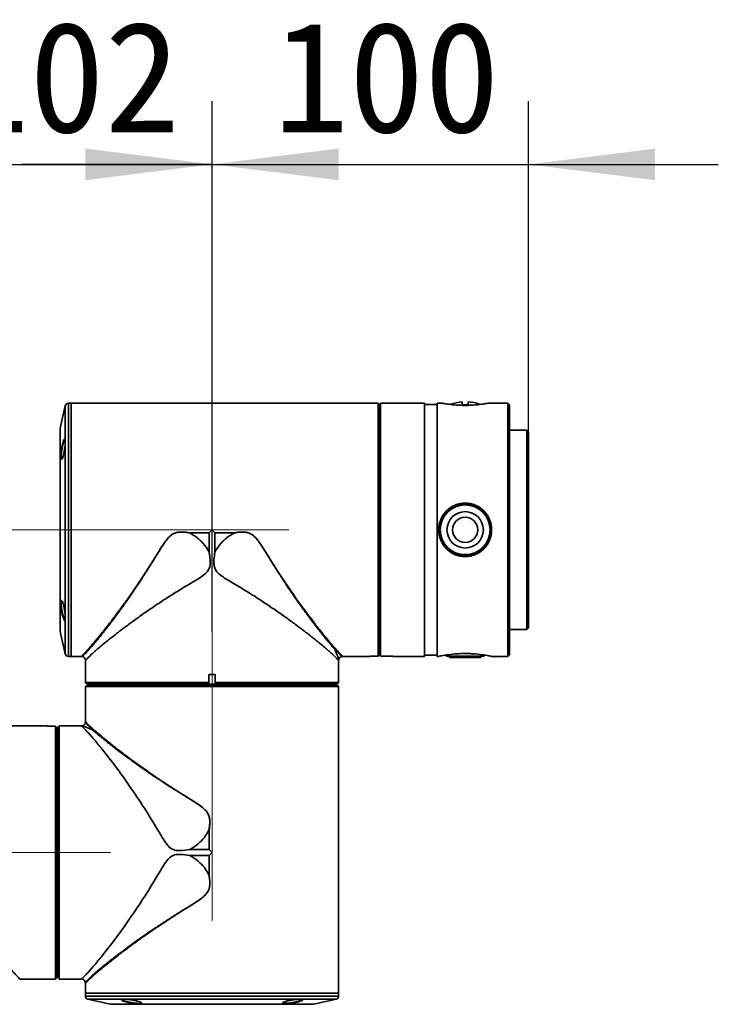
# Model space of a CAD drawing. Header units: millimetres. Extents: x -55 to 731, y 0 to 297.
# Tile 12 of 14: x 210 to 232, y 226 to 257. Entities that reach past the tile are written whole.
import ezdxf

# ---------------------------------------------------------------- set-up
doc = ezdxf.new("R2010")
doc.units = ezdxf.units.MM
doc.linetypes.add('CENTERX2', pattern=[20.32, 12.7, -2.54, 2.54, -2.54])
doc.layers.add('中心线层', color=6, linetype='CENTERX2', lineweight=25)
doc.layers.add('标注层', color=150, linetype='Continuous')
doc.styles.add('SLDTEXTSTYLE1', font='仿宋_GB2312')
doc.dimstyles.new('SLDDIMSTYLE0', dxfattribs={"dimtxt": 3.5, "dimasz": 4, "dimexe": 0, "dimexo": 0.0625, "dimgap": 0.875, "dimtad": 2, "dimlfac": 10, "dimrnd": 1e-09, "dimzin": 12, "dimdsep": 46, "dimtxsty": 'SLDTEXTSTYLE1', "dimsah": 1, "dimcen": 0.09, "dimadec": 0, "dimazin": 3, "dimtfac": 1, "dimtdec": 3, "dimtmove": 0, "dimatfit": 0, "dimfxl": 0, "dimfrac": 2, "dimtolj": 1, "dimtzin": 12, "dimarcsym": 0})

# ---------------------------------------------------------------- blocks, each defined once
blk = doc.blocks.new('_D_6')
at = {"layer": '标注层'}
for p, q in [((205.388, 227.755), (205.388, 254.407)), ((215.588, 237.645), (215.588, 254.407)), ((205.388, 252.407), (199.388, 252.407)), ((205.388, 252.407), (215.588, 252.407)), ((215.588, 252.407), (221.588, 252.407))]:
    blk.add_line(p, q, dxfattribs=at)
for points in [[(205.388, 252.407), (201.388, 252.907), (201.388, 251.907)], [(215.588, 252.407), (219.588, 251.907), (219.588, 252.907)]]:
    blk.add_solid(points, dxfattribs=at)
at = {"layer": '标注层', "insert": (207.433, 256.919), "char_height": 3.5, "attachment_point": 1, "style": 'SLDTEXTSTYLE1'}
blk.add_mtext('102', dxfattribs=at)
blk = doc.blocks.new('_D_7')
at = {"layer": '标注层'}
for p, q in [((215.588, 237.645), (215.588, 254.407)), ((225.588, 243.955), (225.588, 254.407)), ((215.588, 252.407), (209.588, 252.407)), ((215.588, 252.407), (225.588, 252.407)), ((225.588, 252.407), (231.588, 252.407))]:
    blk.add_line(p, q, dxfattribs=at)
for points in [[(215.588, 252.407), (211.588, 252.907), (211.588, 251.907)], [(225.588, 252.407), (229.588, 251.907), (229.588, 252.907)]]:
    blk.add_solid(points, dxfattribs=at)
at = {"layer": '标注层', "insert": (217.533, 256.919), "char_height": 3.5, "attachment_point": 1, "style": 'SLDTEXTSTYLE1'}
blk.add_mtext('100', dxfattribs=at)

msp = doc.modelspace()

# ---------------------------------------------------------------- linework, layer by layer
at = {"color": 7, "linetype": 'Continuous', "lineweight": 35}
for p, q in [((210.9504, 244.7768), (210.7916, 244.0713)), ((211.1379, 244.8548), (211.0479, 244.8548)), ((220.5779, 244.8548), (211.1379, 244.8548)), ((211.1379, 244.8548), (211.1379, 236.8548)), ((211.1379, 244.8548), (211.1379, 240.8548)), ((220.5779, 244.8536), (220.5779, 244.8548)), ((220.8377, 244.8536), (220.5779, 244.8536)), ((220.8377, 236.8561), (220.8377, 244.8536)), ((220.8877, 244.8037), (220.8564, 244.8348)), ((220.8877, 244.8037), (220.8877, 236.906)), ((220.8879, 244.8037), (220.8877, 244.8037)), ((220.8879, 236.906), (220.8879, 244.8037)), ((222.3079, 244.8548), (220.9079, 244.8548)), ((220.9079, 244.8548), (220.9079, 236.8561)), ((222.3079, 244.8548), (222.3079, 236.8548)), ((222.7079, 244.8198), (222.3079, 244.8198)), ((222.8692, 244.8548), (222.7079, 244.8548)), ((222.7079, 244.8548), (222.7079, 242.3856)), ((223.4879, 244.9011), (223.4879, 244.8048)), ((223.4879, 244.8048), (223.6879, 244.8048)), ((223.6879, 244.8048), (223.6879, 244.9011)), ((224.9379, 244.8548), (224.3067, 244.8548)), ((224.9879, 244.8048), (224.9379, 244.8548)), ((224.9379, 242.3856), (224.9379, 244.8548)), ((224.9879, 244.8048), (224.9879, 242.3664)), ((220.9079, 244.6048), (220.8879, 244.6048)), ((210.7892, 244.0493), (210.7892, 237.6604)), ((225.5379, 244.0048), (224.9879, 244.0048)), ((225.5879, 243.9548), (225.5379, 244.0048)), ((225.5379, 237.7048), (225.5379, 244.0048)), ((225.5879, 243.9548), (225.5879, 237.7548)), ((211.1395, 243.0384), (211.1321, 243.0382)), ((222.7079, 242.3856), (222.7079, 236.8548)), ((224.9379, 236.8548), (224.9379, 242.3856)), ((224.9879, 242.3664), (224.9879, 236.9048)), ((211.1379, 240.8548), (211.1379, 236.8548)), ((214.8712, 240.7634), (214.871, 240.7615)), ((215.4956, 240.7615), (214.871, 240.7615)), ((214.8712, 240.7634), (215.4965, 240.7634)), ((215.4956, 240.7615), (215.4956, 240.1548)), ((215.4963, 240.7632), (215.4965, 240.7634)), ((215.4965, 240.7634), (215.5879, 240.8548)), ((215.5879, 240.8548), (215.6793, 240.7634)), ((215.6793, 240.7634), (215.6795, 240.7632)), ((215.6793, 240.7634), (216.3047, 240.7634)), ((215.6803, 240.1547), (215.6803, 240.7615)), ((216.3048, 240.7615), (215.6803, 240.7615)), ((216.3047, 240.7634), (216.3048, 240.7615)), ((211.1322, 238.7107), (211.1344, 238.7107)), ((210.7916, 237.6384), (210.9504, 236.9329)), ((224.9879, 237.7048), (225.5379, 237.7048)), ((225.5379, 237.7048), (225.5879, 237.7548)), ((220.8877, 236.906), (220.8564, 236.8748)), ((220.8879, 236.906), (220.8877, 236.906)), ((220.8879, 237.1048), (220.9079, 237.1048)), ((222.3079, 236.8898), (222.7079, 236.8898)), ((222.9631, 236.8941), (223.0129, 236.8585)), ((224.1629, 236.8585), (223.0129, 236.8585)), ((223.0882, 236.8585), (223.0882, 236.8185)), ((224.0877, 236.8185), (224.0877, 236.8585)), ((224.1629, 236.8585), (224.2128, 236.8941)), ((224.9379, 236.8548), (224.9879, 236.9048)), ((211.0479, 236.8548), (211.1379, 236.8548)), ((211.1379, 236.8548), (211.4647, 236.8548)), ((211.5879, 236.7234), (211.5879, 236.2848)), ((219.5879, 236.0251), (219.5879, 236.7234)), ((219.7145, 236.8548), (220.5779, 236.8548)), ((220.8377, 236.8561), (220.5779, 236.8561)), ((220.5779, 236.8548), (220.5779, 236.8561)), ((220.9079, 236.8561), (221.3079, 236.8561)), ((221.3079, 236.8548), (221.3079, 236.8561)), ((221.3079, 236.8548), (222.3079, 236.8548)), ((222.7079, 236.8548), (222.7507, 236.8548)), ((224.0877, 236.8185), (223.0882, 236.8185)), ((224.4253, 236.8548), (224.9379, 236.8548)), ((211.5879, 236.2848), (211.5892, 236.2848)), ((211.5892, 236.2848), (211.5892, 236.0251)), ((215.4879, 236.2848), (215.4879, 236.0251)), ((215.4879, 236.2848), (215.6879, 236.2848)), ((215.6879, 236.2848), (215.6879, 236.0251)), ((211.5892, 236.0251), (215.4879, 236.0251)), ((211.6391, 235.9751), (211.6079, 236.0064)), ((211.6079, 235.9233), (211.6391, 235.9546)), ((215.4929, 235.9751), (211.6391, 235.9751)), ((211.6391, 235.9748), (211.6391, 235.9751)), ((211.6391, 235.9748), (215.4929, 235.9748)), ((211.6391, 235.9546), (211.6391, 235.9548)), ((219.5368, 235.9548), (211.6391, 235.9548)), ((211.6391, 235.9546), (219.5368, 235.9546)), ((211.8379, 235.9748), (211.8379, 235.9548)), ((215.4879, 236.0064), (215.4929, 235.9751)), ((215.4929, 235.9751), (215.4929, 235.9748)), ((215.4929, 235.9748), (215.683, 235.9748)), ((215.683, 235.9751), (215.6879, 236.0064)), ((219.5379, 235.9751), (215.683, 235.9751)), ((215.683, 235.9748), (215.683, 235.9751)), ((215.683, 235.9748), (219.5379, 235.9748)), ((215.6879, 236.0251), (219.5879, 236.0251)), ((219.3379, 235.9548), (219.3379, 235.9748)), ((219.5368, 235.9546), (219.5368, 235.9548)), ((219.5679, 235.9233), (219.5368, 235.9546)), ((219.5379, 235.9751), (219.5879, 236.0251)), ((219.5379, 235.9748), (219.5379, 235.9751)), ((211.5879, 235.6448), (211.5879, 234.7814)), ((211.5892, 235.6448), (211.5879, 235.6448)), ((211.5892, 235.6448), (211.5892, 235.9046)), ((219.5867, 235.9046), (211.5892, 235.9046)), ((219.5867, 235.6448), (219.5867, 235.9046)), ((219.5879, 235.6448), (219.5867, 235.6448)), ((219.5879, 226.2048), (219.5879, 235.6448)), ((210.3779, 234.6548), (200.9379, 234.6548)), ((210.3779, 234.6536), (210.3779, 234.6548)), ((210.6377, 234.6536), (210.3779, 234.6536)), ((210.6377, 226.6561), (210.6377, 234.6536)), ((210.6877, 234.6037), (210.6564, 234.6348)), ((210.6877, 234.6037), (210.6877, 226.706)), ((210.6879, 234.6037), (210.6877, 234.6037)), ((210.6879, 226.706), (210.6879, 234.6037)), ((210.7079, 234.4048), (210.6879, 234.4048)), ((210.7082, 234.6048), (210.7079, 234.6048)), ((210.7079, 234.6048), (210.7079, 226.706)), ((210.7582, 234.6548), (210.7082, 234.6048)), ((210.7082, 226.706), (210.7082, 234.6048)), ((211.4565, 234.6548), (210.7582, 234.6548)), ((210.7582, 234.6548), (210.7582, 226.6561)), ((215.4946, 230.7472), (215.4946, 231.3717)), ((215.4965, 231.3716), (215.4946, 231.3717)), ((215.4965, 231.3716), (215.4965, 230.7462)), ((215.4946, 230.7472), (214.8878, 230.7472)), ((215.4963, 230.7465), (215.4965, 230.7462)), ((215.4965, 230.7462), (215.5879, 230.6548)), ((215.5879, 230.6548), (215.4965, 230.5634)), ((214.8878, 230.5625), (215.4946, 230.5625)), ((215.4946, 229.938), (215.4946, 230.5625)), ((215.4965, 230.5634), (215.4963, 230.5632)), ((215.4965, 230.5634), (215.4965, 229.9381)), ((215.4946, 229.938), (215.4965, 229.9381)), ((210.6879, 226.9048), (210.7079, 226.9048)), ((209.5145, 226.6548), (210.3779, 226.6548)), ((210.6377, 226.6561), (210.3779, 226.6561)), ((210.3779, 226.6548), (210.3779, 226.6561)), ((210.6877, 226.706), (210.6564, 226.6748)), ((210.6879, 226.706), (210.6877, 226.706)), ((210.7082, 226.706), (210.7079, 226.706)), ((210.7394, 226.6748), (210.7082, 226.706)), ((210.7582, 226.6561), (211.0179, 226.6561)), ((211.0179, 226.6561), (211.0179, 226.6548)), ((211.0179, 226.6548), (211.4565, 226.6548)), ((211.5879, 226.5317), (211.5879, 226.2048)), ((211.5879, 226.2048), (211.5879, 226.1148)), ((211.5879, 226.2048), (219.5879, 226.2048)), ((211.666, 226.0173), (212.3715, 225.8585)), ((212.7485, 226.0118), (212.7461, 226.009)), ((218.8043, 225.8585), (219.5099, 226.0173)), ((219.5879, 226.1148), (219.5879, 226.2048)), ((212.3935, 225.8561), (218.7824, 225.8561)), ((213.3386, 225.9098), (213.341, 225.9131))]:
    msp.add_line(p, q, dxfattribs=at)
at = {"color": 8, "linetype": 'Continuous', "lineweight": 35}
for p, q in [((210.9504, 236.9329), (210.9504, 244.7768)), ((211.0479, 244.8548), (211.0479, 243.6833)), ((210.7916, 244.0713), (210.7916, 237.6384)), ((211.0479, 243.6833), (211.0479, 236.8548)), ((211.5879, 226.1148), (218.4164, 226.1148)), ((219.5099, 226.0173), (211.666, 226.0173)), ((218.4164, 226.1148), (219.5879, 226.1148)), ((212.3715, 225.8585), (218.8043, 225.8585))]:
    msp.add_line(p, q, dxfattribs=at)
at = {"color": 7, "linetype": 'Continuous', "lineweight": 35, "flags": 128}
for points in [[(220.8564, 244.8348), (220.8512, 244.8401), (220.8377, 244.8536)], [(220.8564, 236.8748), (220.851, 236.8695), (220.8377, 236.8561)], [(211.6079, 236.0064), (211.6026, 236.0117), (211.5892, 236.0251)], [(210.6564, 234.6348), (210.6512, 234.6401), (210.6377, 234.6536)], [(210.6564, 226.6748), (210.651, 226.6695), (210.6377, 226.6561)]]:
    msp.add_lwpolyline(points, dxfattribs=at)
at = {"color": 7, "linetype": 'Continuous', "lineweight": 35}
for radius in [0.785, 0.575, 0.3995]:
    msp.add_circle((223.5879, 240.8548), radius, dxfattribs=at)
for centre, radius, start, end in [((211.0479, 244.7548), 0.1, 90, 167.31962), ((223.5879, 243.5798), 1.325, 94.32833, 110.32816), ((223.5879, 243.5798), 1.325, 70.26839, 85.67167), ((210.8892, 244.0493), 0.1, 167.31962, 180), ((210.8892, 237.6604), 0.1, 180, 192.68038), ((211.0479, 236.9548), 0.1, 192.68038, 270), ((211.6879, 226.1148), 0.1, 180, 257.31962), ((219.4879, 226.1148), 0.1, 282.68038, 0), ((212.3935, 225.9561), 0.1, 257.31962, 270), ((218.7824, 225.9561), 0.1, 270, 282.68038)]:
    msp.add_arc(centre, radius, start, end, dxfattribs=at)
for points, knots in [([(224.3067, 244.8548), (224.3067, 244.8548), (224.3244, 244.8593), (224.2609, 244.8457), (224.112, 244.8228), (223.9097, 244.8006), (223.7291, 244.7909), (223.5408, 244.7874), (223.3039, 244.7965), (223.0674, 244.822), (222.9016, 244.8487), (222.88, 244.8528), (222.8692, 244.8548)], [0, 0, 0, 0, 0.0000563, 0.1251169, 0.2501065, 0.3749486, 0.4378477, 0.5006685, 0.6252318, 0.7499958, 0.8750044, 1, 1, 1, 1]), ([(210.8073, 243.1784), (210.8076, 243.1941), (210.8082, 243.2256), (210.8145, 243.3004), (210.8289, 243.4047), (210.8538, 243.528), (210.8817, 243.6318), (210.9088, 243.7019), (210.9314, 243.7275), (210.9438, 243.7074), (210.9489, 243.668), (210.9503, 243.6278), (210.9489, 243.5787), (210.9438, 243.5044), (210.9313, 243.3996), (210.9088, 243.2759), (210.8817, 243.172), (210.8537, 243.1026), (210.8289, 243.0772), (210.8145, 243.0977), (210.8082, 243.1364), (210.8076, 243.1645), (210.8073, 243.1784)], [0, 0, 0, 0, 0.0313663, 0.0628049, 0.1252217, 0.1876118, 0.249991, 0.3123746, 0.3747848, 0.4372317, 0.4685079, 0.5000122, 0.5315228, 0.5628055, 0.6253003, 0.6877455, 0.7501403, 0.8125073, 0.8748609, 0.9372305, 0.9686723, 1, 1, 1, 1]), ([(210.9427, 243.7), (210.9426, 243.7002), (210.9377, 243.7079), (210.9205, 243.6805), (210.8942, 243.6185), (210.8661, 243.519), (210.8413, 243.4026), (210.8268, 243.3038), (210.8205, 243.233), (210.8199, 243.2032), (210.8196, 243.1883)], [0, 0, 0, 0, 0.0029279, 0.1689776, 0.3351191, 0.5012898, 0.6673527, 0.8332554, 0.9167445, 1, 1, 1, 1]), ([(210.8196, 243.1883), (210.8199, 243.1749), (210.8204, 243.1481), (210.8239, 243.1312), (210.8257, 243.1228)], [0, 0, 0, 0, 0.4990243, 1, 1, 1, 1]), ([(210.8422, 243.1007), (210.8423, 243.1006), (210.8449, 243.0971), (210.8492, 243.1041), (210.8534, 243.1109)], [0, 0, 0, 0, 0.0293332, 1, 1, 1, 1]), ([(211.1371, 242.5943), (211.1369, 242.5969), (211.1366, 242.6023), (211.1366, 242.5922), (211.1368, 242.5699), (211.1371, 242.546), (211.1372, 242.5344)], [0, 0, 0, 0, 0.2439954, 0.4999983, 0.7560138, 1, 1, 1, 1]), ([(211.1372, 241.9374), (211.1371, 241.9313), (211.1369, 241.9185), (211.1366, 241.8978), (211.1364, 241.8763), (211.1363, 241.8555), (211.1364, 241.8368), (211.1365, 241.8218), (211.1367, 241.8105), (211.137, 241.8064), (211.1371, 241.8043)], [0, 0, 0, 0, 0.11527207, 0.23847577, 0.36766193, 0.50001782, 0.63236029, 0.76151848, 0.88473979, 1, 1, 1, 1]), ([(223.5879, 241.7011), (223.643, 241.6979), (223.7531, 241.6915), (223.9638, 241.6245), (224.1962, 241.4682), (224.3815, 241.1872), (224.4472, 240.8547), (224.3814, 240.5222), (224.196, 240.2416), (223.9634, 240.0841), (223.7525, 240.0195), (223.5873, 240.003), (223.4222, 240.0197), (223.2119, 240.0845), (222.9795, 240.2419), (222.7942, 240.5226), (222.7286, 240.8555), (222.7947, 241.1881), (222.9803, 241.4688), (223.2128, 241.6249), (223.4232, 241.6916), (223.5332, 241.698), (223.5879, 241.7011)], [0, 0, 0, 0, 0.03127532, 0.06245196, 0.12482486, 0.18736479, 0.2500214, 0.31269242, 0.37524345, 0.43757423, 0.46888441, 0.50016815, 0.53132419, 0.56254378, 0.624823, 0.68737236, 0.7501237, 0.81285013, 0.87537754, 0.93762617, 0.96891463, 1, 1, 1, 1]), ([(223.5879, 241.6598), (223.5353, 241.6568), (223.4297, 241.6508), (223.2276, 241.5874), (223.0043, 241.4395), (222.855, 241.216), (222.7935, 241.0139), (222.7777, 240.8553), (222.7933, 240.6968), (222.8546, 240.4945), (223.0035, 240.2711), (223.2267, 240.122), (223.4287, 240.0605), (223.5873, 240.0446), (223.7461, 240.0602), (223.9486, 240.1217), (224.172, 240.2708), (224.321, 240.4941), (224.3824, 240.6963), (224.3982, 240.8548), (224.3825, 241.0133), (224.3211, 241.2153), (224.1722, 241.439), (223.949, 241.587), (223.7467, 241.6507), (223.6409, 241.6568), (223.5879, 241.6598)], [0, 0, 0, 0, 0.0312042, 0.0625894, 0.1248942, 0.187228, 0.2186313, 0.2498773, 0.2812103, 0.3125525, 0.3749068, 0.4372417, 0.4685583, 0.499833, 0.5312354, 0.5626427, 0.6250304, 0.6873852, 0.7186556, 0.7499797, 0.78134, 0.8125591, 0.8749028, 0.9373321, 0.9686053, 1, 1, 1, 1]), ([(211.1371, 241.3791), (211.137, 241.3804), (211.1367, 241.3831), (211.1365, 241.3821), (211.1364, 241.3769), (211.1363, 241.3668), (211.1364, 241.3526), (211.1366, 241.3355), (211.1369, 241.3168), (211.1371, 241.3037), (211.1372, 241.2974)], [0, 0, 0, 0, 0.1152595, 0.2384812, 0.3676522, 0.5000078, 0.6323572, 0.7615194, 0.8847556, 1, 1, 1, 1]), ([(211.7087, 237.0795), (211.7562, 237.1331), (211.8247, 237.2102), (211.9289, 237.335), (212.0033, 237.4258), (212.078, 237.5186), (212.152, 237.6117), (212.2244, 237.7042), (212.3346, 237.8467), (212.4754, 238.0329), (212.6466, 238.2654), (212.8092, 238.4917), (212.9643, 238.7127), (213.1284, 238.9519), (213.2881, 239.1906), (213.4476, 239.4352), (213.5782, 239.6394), (213.6812, 239.8039), (213.7694, 239.9465), (213.8554, 240.0864), (213.9183, 240.188), (213.9642, 240.2609), (213.9936, 240.3078), (214.0365, 240.3717), (214.0624, 240.4154), (214.0787, 240.4355), (214.0788, 240.4355), (214.0788, 240.4355), (214.0788, 240.4355), (214.0788, 240.4356), (214.0789, 240.4357), (214.0791, 240.436), (214.0794, 240.4364), (214.08, 240.4374), (214.0815, 240.4394), (214.0856, 240.4453), (214.0988, 240.4642), (214.1462, 240.53), (214.2211, 240.6234), (214.3407, 240.7238), (214.4894, 240.7814), (214.6741, 240.7885), (214.8035, 240.7701), (214.8726, 240.7602)], [0, 0, 0, 0, 0.0771686, 0.1111333, 0.1437386, 0.1749026, 0.2045124, 0.2325602, 0.2590469, 0.3290409, 0.3849801, 0.436622, 0.4933595, 0.5383906, 0.5966702, 0.6478808, 0.6920236, 0.7221594, 0.7472724, 0.7772982, 0.8051978, 0.8073605, 0.8205245, 0.8329463, 0.8458397, 0.8458424, 0.8458438, 0.8458483, 0.8458545, 0.8458666, 0.8458893, 0.8459305, 0.8460089, 0.8461657, 0.8464976, 0.847253, 0.8497559, 0.8580304, 0.8877016, 0.9091417, 0.9349956, 0.9653229, 1, 1, 1, 1]), ([(211.7391, 237.1554), (211.7916, 237.2162), (211.8993, 237.3411), (212.0964, 237.5807), (212.2848, 237.818), (212.452, 238.0352), (212.5926, 238.2217), (212.7374, 238.418), (212.8849, 238.6226), (213.0008, 238.7869), (213.0853, 238.9085), (213.1398, 238.9875), (213.1992, 239.0746), (213.2636, 239.17), (213.3331, 239.2738), (213.4068, 239.3853), (213.477, 239.4927), (213.5358, 239.5835), (213.5732, 239.6416), (213.5938, 239.6738), (213.6079, 239.696), (213.6254, 239.7235), (213.6485, 239.7599), (213.6738, 239.8), (213.7157, 239.8668), (213.7568, 239.9325), (213.7913, 239.9879), (213.8032, 240.0071), (213.8484, 240.0798), (213.9324, 240.2152), (214.059, 240.4125), (214.1855, 240.5889), (214.3111, 240.7046), (214.4201, 240.7569), (214.5311, 240.784), (214.6837, 240.789), (214.804, 240.7726), (214.8712, 240.7634)], [0, 0, 0, 0, 0.080731, 0.1657399, 0.250189, 0.2995907, 0.3494026, 0.3996803, 0.4496559, 0.4993513, 0.5157487, 0.5337544, 0.5533706, 0.5745958, 0.5974303, 0.6218746, 0.6472629, 0.6665586, 0.6797594, 0.6840748, 0.6868664, 0.6937258, 0.7013308, 0.7096807, 0.7187765, 0.7428813, 0.7503404, 0.7529217, 0.7547377, 0.7950631, 0.8357871, 0.875978, 0.9067738, 0.9221691, 0.9376235, 0.9651726, 1, 1, 1, 1]), ([(214.871, 240.7615), (214.8711, 240.7614), (214.8711, 240.7613), (214.8712, 240.7611), (214.8717, 240.7607), (214.8722, 240.7604), (214.8726, 240.7602)], [0, 0, 0, 0, 0.0781454, 0.1614563, 0.3729022, 1, 1, 1, 1]), ([(214.8726, 240.7602), (214.9536, 240.714), (215.1156, 240.6214), (215.3324, 240.4174), (215.4386, 240.2464), (215.4956, 240.1548)], [0, 0, 0, 0, 0.3169263, 0.6339202, 1, 1, 1, 1]), ([(215.4956, 240.7615), (215.4956, 240.7617), (215.4956, 240.7623), (215.496, 240.7629), (215.4963, 240.7632), (215.4963, 240.7632)], [0, 0, 0, 0, 0.3735815, 0.8612907, 1, 1, 1, 1]), ([(215.6795, 240.7632), (215.6797, 240.7631), (215.68, 240.7627), (215.6803, 240.7621), (215.6803, 240.7616), (215.6803, 240.7615)], [0, 0, 0, 0, 0.3553971, 0.7723869, 1, 1, 1, 1]), ([(216.3033, 240.7602), (216.2223, 240.7139), (216.0602, 240.6214), (215.8434, 240.4174), (215.7372, 240.2464), (215.6803, 240.1547)], [0, 0, 0, 0, 0.3169599, 0.6339299, 1, 1, 1, 1]), ([(216.3033, 240.7602), (216.3416, 240.7661), (216.418, 240.778), (216.5191, 240.7847), (216.5977, 240.7833), (216.6564, 240.7776), (216.6929, 240.7708), (216.7198, 240.764), (216.7327, 240.7604), (216.7482, 240.7553), (216.7783, 240.7446), (216.8218, 240.7243), (216.8734, 240.6903), (216.9392, 240.6354), (217.0034, 240.5637), (217.0592, 240.4894), (217.1104, 240.4169), (217.1635, 240.337), (217.2285, 240.2344), (217.2914, 240.1335), (217.3536, 240.0325), (217.4171, 239.9292), (217.4731, 239.8387), (217.5146, 239.7722), (217.5395, 239.7323), (217.5595, 239.7005), (217.5838, 239.6619), (217.6131, 239.6157), (217.6479, 239.561), (217.6888, 239.4972), (217.7357, 239.4244), (217.7886, 239.3428), (217.8476, 239.2526), (217.9472, 239.1015), (218.0972, 238.8781), (218.3011, 238.5846), (218.4525, 238.3699), (218.5239, 238.2737), (218.5239, 238.2737), (218.5239, 238.2737), (218.5239, 238.2737), (218.5239, 238.2736), (218.524, 238.2736), (218.5241, 238.2734), (218.5243, 238.2731), (218.5247, 238.2725), (218.5257, 238.2711), (218.5289, 238.2668), (218.5395, 238.2522), (218.5782, 238.1992), (218.6599, 238.0879), (218.7939, 237.9088), (218.9218, 237.742), (219.0256, 237.6096), (219.0911, 237.5271), (219.1478, 237.4565), (219.2078, 237.3827), (219.2637, 237.315), (219.3147, 237.2542), (219.3527, 237.2096), (219.3854, 237.1716), (219.4152, 237.1375), (219.4424, 237.1069), (219.4591, 237.0884), (219.4671, 237.0795)], [0, 0, 0, 0, 0.0192596, 0.0384576, 0.0503033, 0.0582758, 0.0677756, 0.0687353, 0.0720711, 0.0744255, 0.0768567, 0.0879696, 0.0981707, 0.1075318, 0.1304943, 0.145855, 0.153826, 0.1747741, 0.1937991, 0.2146524, 0.2344762, 0.2536268, 0.2759968, 0.2886133, 0.2936541, 0.3000731, 0.3078685, 0.3170835, 0.32824, 0.341337, 0.3563736, 0.373351, 0.3922739, 0.4131543, 0.4695771, 0.5370959, 0.6148901, 0.6148916, 0.6148931, 0.6148959, 0.6149004, 0.6149085, 0.6149244, 0.6149541, 0.6150127, 0.6151337, 0.6154028, 0.6160544, 0.6183472, 0.6263138, 0.6557421, 0.7031209, 0.7686171, 0.7975579, 0.8238484, 0.84736, 0.867976, 0.9006483, 0.9220808, 0.9394997, 0.955991, 0.9715669, 0.9862347, 1, 1, 1, 1]), ([(216.3033, 240.7602), (216.3037, 240.7604), (216.3042, 240.7607), (216.3046, 240.7611), (216.3048, 240.7613), (216.3048, 240.7614), (216.3048, 240.7615)], [0, 0, 0, 0, 0.62732948, 0.83864399, 0.92190312, 1, 1, 1, 1]), ([(216.3047, 240.7634), (216.3479, 240.7697), (216.4334, 240.7821), (216.5571, 240.7875), (216.6978, 240.7774), (216.8216, 240.7317), (216.9177, 240.6562), (217.0027, 240.5681), (217.0923, 240.4474), (217.1909, 240.2978), (217.2822, 240.1528), (217.4278, 239.9181), (217.6305, 239.5951), (217.8911, 239.1991), (218.125, 238.8571), (218.3303, 238.5673), (218.5143, 238.3141), (218.6934, 238.0747), (218.8862, 237.8241), (219.082, 237.5775), (219.2775, 237.34), (219.384, 237.2165), (219.4367, 237.1554)], [0, 0, 0, 0, 0.0224353, 0.0444246, 0.0635098, 0.0947267, 0.1102661, 0.1260637, 0.1575856, 0.1874915, 0.2186593, 0.2464074, 0.3314446, 0.4195027, 0.5024407, 0.562932, 0.6253122, 0.6908142, 0.7515187, 0.8361911, 0.9188737, 1, 1, 1, 1]), ([(215.4955, 240.1548), (215.5023, 240.1153), (215.5232, 239.9942), (215.5371, 239.8252), (215.5118, 239.6505), (215.4332, 239.5082), (215.2188, 239.338), (214.8875, 239.1518), (214.496, 238.9137), (214.1222, 238.6769), (213.7655, 238.4408), (213.4218, 238.2045), (213.0987, 237.9739), (212.8003, 237.7533), (212.4719, 237.5023), (212.1473, 237.2417), (211.8593, 236.9963), (211.7171, 236.8627), (211.6536, 236.7981), (211.6287, 236.7719), (211.6089, 236.7495), (211.5965, 236.7333), (211.5911, 236.7255), (211.588, 236.7208), (211.5891, 236.7225), (211.5897, 236.7234)], [0, 0, 0, 0, 0.0160796, 0.0494033, 0.0676997, 0.0861643, 0.1130887, 0.1761788, 0.2398225, 0.3003456, 0.3608693, 0.4231716, 0.4854698, 0.5451728, 0.6053604, 0.7030033, 0.7912258, 0.8821708, 0.9007667, 0.9215937, 0.9440226, 0.9651914, 0.9804543, 0.9889977, 1, 1, 1, 1]), ([(215.6803, 240.1547), (215.6735, 240.1153), (215.6527, 239.9942), (215.6387, 239.8252), (215.6641, 239.6505), (215.7427, 239.5082), (215.9571, 239.338), (216.2884, 239.1518), (216.6798, 238.9137), (217.0536, 238.6769), (217.4104, 238.4408), (217.7541, 238.2045), (218.0772, 237.9739), (218.3756, 237.7533), (218.7039, 237.5023), (219.0286, 237.2417), (219.3166, 236.9963), (219.4587, 236.8627), (219.5222, 236.7981), (219.5472, 236.7719), (219.567, 236.7495), (219.5794, 236.7333), (219.5848, 236.7255), (219.5878, 236.7208), (219.5868, 236.7225), (219.5861, 236.7234)], [0, 0, 0, 0, 0.0160756, 0.0493995, 0.0676959, 0.0861606, 0.1130851, 0.1761754, 0.2398193, 0.3003426, 0.3608666, 0.4231691, 0.4854675, 0.5451709, 0.6053586, 0.7030018, 0.7912246, 0.88217, 0.900766, 0.9215931, 0.944022, 0.9651908, 0.9804539, 0.9889972, 1, 1, 1, 1]), ([(210.8763, 238.1007), (210.8671, 238.1348), (210.8486, 238.2029), (210.8249, 238.3296), (210.8119, 238.4321), (210.8074, 238.5031), (210.807, 238.549), (210.8097, 238.5853), (210.8172, 238.619), (210.8332, 238.6314), (210.8589, 238.597), (210.8871, 238.52), (210.9136, 238.4109), (210.9349, 238.2854), (210.9459, 238.1823), (210.9498, 238.1113), (210.9501, 238.0654), (210.9478, 238.0292), (210.9414, 237.9955), (210.9276, 237.9836), (210.9039, 238.0166), (210.8855, 238.0727), (210.8763, 238.1007)], [0, 0, 0, 0, 0.0624094, 0.1247757, 0.1871203, 0.2184992, 0.2498056, 0.2812599, 0.3125542, 0.3750596, 0.4375039, 0.4999701, 0.5624153, 0.6248504, 0.6872801, 0.7185432, 0.7499907, 0.7813124, 0.8126869, 0.8750874, 0.9375323, 1, 1, 1, 1]), ([(210.8459, 238.6078), (210.8392, 238.6066), (210.8292, 238.6048), (210.8221, 238.5723), (210.8193, 238.5382), (210.8197, 238.4948), (210.8232, 238.4442), (210.8295, 238.3885), (210.8411, 238.311), (210.861, 238.2105), (210.8794, 238.146), (210.8887, 238.1138)], [0, 0, 0, 0, 0.16125135, 0.24502492, 0.3289857, 0.41290925, 0.49671359, 0.58083086, 0.66475095, 0.83217023, 1, 1, 1, 1]), ([(210.8887, 238.1138), (210.898, 238.0866), (210.9165, 238.0322), (210.9314, 238.0176), (210.9388, 238.0103)], [0, 0, 0, 0, 0.500316, 1, 1, 1, 1]), ([(211.7391, 237.1554), (211.7341, 237.1428), (211.724, 237.1175), (211.7138, 237.0922), (211.7087, 237.0795)], [0, 0, 0, 0, 0.4999721, 1, 1, 1, 1]), ([(219.4671, 237.0795), (219.462, 237.0922), (219.4519, 237.1175), (219.4418, 237.1428), (219.4368, 237.1554)], [0, 0, 0, 0, 0.4999979, 1, 1, 1, 1]), ([(222.7507, 236.8549), (222.7507, 236.8549), (222.7293, 236.8509), (222.8046, 236.8664), (222.9776, 236.8994), (223.2132, 236.9294), (223.4232, 236.9433), (223.5331, 236.9447), (223.5879, 236.9454)], [0, 0, 0, 0, 0.00051027, 0.2514097, 0.50151909, 0.75050823, 0.87566001, 1, 1, 1, 1]), ([(223.5879, 236.9454), (223.643, 236.9447), (223.7531, 236.9433), (223.9637, 236.9292), (224.1966, 236.8997), (224.3801, 236.8648), (224.4526, 236.8491), (224.3918, 236.8617), (224.3614, 236.868)], [0, 0, 0, 0, 0.1000467, 0.1997781, 0.3993034, 0.5993621, 0.7997939, 1, 1, 1, 1]), ([(211.4714, 236.8543), (211.4875, 236.8504), (211.5194, 236.8427), (211.5573, 236.8103), (211.5836, 236.7676), (211.5866, 236.7346), (211.5881, 236.7177)], [0, 0, 0, 0, 0.2508792, 0.4966104, 0.7436238, 1, 1, 1, 1]), ([(219.5878, 236.7179), (219.5878, 236.7325), (219.5878, 236.7479), (219.5944, 236.7613), (219.5947, 236.762)], [0, 0, 0, 0, 0.9464854, 1, 1, 1, 1]), ([(219.5908, 236.7477), (219.5948, 236.7612), (219.6026, 236.7878), (219.6291, 236.8203), (219.6632, 236.845), (219.6904, 236.8511), (219.7041, 236.8542)], [0, 0, 0, 0, 0.2516006, 0.4990114, 0.7468087, 1, 1, 1, 1]), ([(215.4879, 236.0064), (215.4879, 236.0081), (215.4879, 236.0143), (215.4879, 236.0206), (215.4879, 236.0251)], [0, 0, 0, 0, 0.2790155, 1, 1, 1, 1]), ([(215.6879, 236.0064), (215.6879, 236.0081), (215.6879, 236.0144), (215.6879, 236.0206), (215.6879, 236.0251)], [0, 0, 0, 0, 0.2875909, 1, 1, 1, 1]), ([(211.5892, 235.9046), (211.5937, 235.9091), (211.5999, 235.9153), (211.6062, 235.9216), (211.6079, 235.9233)], [0, 0, 0, 0, 0.7161195, 1, 1, 1, 1]), ([(219.5867, 235.9046), (219.5822, 235.909), (219.576, 235.9153), (219.5697, 235.9215), (219.5679, 235.9233)], [0, 0, 0, 0, 0.7123157, 1, 1, 1, 1]), ([(211.5873, 234.771), (211.5842, 234.7573), (211.5781, 234.7301), (211.5534, 234.6961), (211.5209, 234.6695), (211.4942, 234.6617), (211.4808, 234.6578)], [0, 0, 0, 0, 0.2531839, 0.5010075, 0.7484013, 1, 1, 1, 1]), ([(211.4951, 234.6616), (211.4943, 234.6613), (211.4809, 234.6548), (211.4656, 234.6547), (211.451, 234.6547)], [0, 0, 0, 0, 0.05349949, 1, 1, 1, 1]), ([(211.4565, 234.6531), (211.4567, 234.653), (211.4579, 234.6526), (211.5163, 234.6067), (211.6379, 234.4828), (211.8257, 234.2726), (212.0754, 233.972), (212.3823, 233.5823), (212.7255, 233.1216), (213.0922, 232.6001), (213.4763, 232.0234), (213.7831, 231.5216), (214.0157, 231.1306), (214.1376, 230.9322), (214.2675, 230.7907), (214.4183, 230.7184), (214.6295, 230.7058), (214.7901, 230.7315), (214.8878, 230.7472)], [0, 0, 0, 0, 0.0232323, 0.090715, 0.1600128, 0.2461995, 0.3323253, 0.4204484, 0.5252211, 0.6169892, 0.710298, 0.8227188, 0.858575, 0.8945722, 0.9164955, 0.9346432, 0.9602542, 1, 1, 1, 1]), ([(211.8126, 234.534), (211.8661, 234.4865), (211.9433, 234.4181), (212.0681, 234.3139), (212.1589, 234.2395), (212.2516, 234.1648), (212.3448, 234.0908), (212.4373, 234.0184), (212.5798, 233.9082), (212.766, 233.7674), (212.9984, 233.5962), (213.2248, 233.4335), (213.4458, 233.2785), (213.6849, 233.1144), (213.9237, 232.9547), (214.1682, 232.7952), (214.3725, 232.6646), (214.537, 232.5616), (214.6796, 232.4734), (214.8195, 232.3874), (214.9211, 232.3244), (214.994, 232.2786), (215.0404, 232.2483), (215.1065, 232.2092), (215.1447, 232.1739), (215.1685, 232.164), (215.1686, 232.164), (215.1686, 232.164), (215.1686, 232.164), (215.1687, 232.1639), (215.1688, 232.1639), (215.169, 232.1637), (215.1695, 232.1634), (215.1704, 232.1627), (215.1725, 232.1613), (215.1784, 232.1572), (215.1973, 232.1439), (215.2631, 232.0966), (215.3564, 232.0217), (215.4569, 231.9021), (215.5145, 231.7534), (215.5216, 231.5687), (215.5031, 231.4392), (215.4933, 231.3702)], [0, 0, 0, 0, 0.0771684, 0.1111331, 0.1437384, 0.1749022, 0.2045122, 0.23256, 0.2590468, 0.3290404, 0.38498, 0.4366216, 0.4933591, 0.5383902, 0.5966703, 0.6478809, 0.6920236, 0.7221589, 0.7472721, 0.7772982, 0.8051972, 0.8073604, 0.8205238, 0.832946, 0.8458393, 0.8458417, 0.8458437, 0.8458475, 0.8458543, 0.8458664, 0.8458888, 0.8459303, 0.8460089, 0.8461655, 0.8464967, 0.8472528, 0.8497553, 0.8580305, 0.8877016, 0.9091409, 0.9349954, 0.9653226, 1, 1, 1, 1]), ([(211.8885, 234.5037), (211.8759, 234.5087), (211.8506, 234.5188), (211.8252, 234.529), (211.8126, 234.534)], [0, 0, 0, 0, 0.4999973, 1, 1, 1, 1]), ([(211.8885, 234.5036), (211.9493, 234.4512), (212.0742, 234.3434), (212.314, 234.1463), (212.5513, 233.9578), (212.7685, 233.7907), (212.9551, 233.6499), (213.1509, 233.5055), (213.3546, 233.3587), (213.5181, 233.2433), (213.6401, 233.1585), (213.7203, 233.1033), (213.8082, 233.0433), (213.9041, 232.9785), (214.0082, 232.9089), (214.1194, 232.8353), (214.2261, 232.7655), (214.3162, 232.7072), (214.3933, 232.6576), (214.4914, 232.5952), (214.6124, 232.5191), (214.7727, 232.4193), (214.9484, 232.3103), (215.1452, 232.1841), (215.3215, 232.0576), (215.4371, 231.9324), (215.4897, 231.8234), (215.5171, 231.7123), (215.5221, 231.5593), (215.5057, 231.4388), (215.4965, 231.3716)], [0, 0, 0, 0, 0.0806973, 0.1658241, 0.2502446, 0.2996331, 0.3494124, 0.3998463, 0.4493095, 0.4987019, 0.5154263, 0.5336901, 0.553494, 0.5748373, 0.5977201, 0.6221431, 0.647309, 0.6664529, 0.6795752, 0.6961111, 0.7281558, 0.7549058, 0.7950057, 0.8357332, 0.8758425, 0.9066248, 0.9219994, 0.9375521, 0.9651273, 1, 1, 1, 1]), ([(214.8878, 230.7472), (214.9795, 230.8041), (215.1505, 230.9103), (215.3545, 231.1271), (215.447, 231.2892), (215.4933, 231.3702)], [0, 0, 0, 0, 0.3661018, 0.6830813, 1, 1, 1, 1]), ([(215.4946, 231.3717), (215.4945, 231.3717), (215.4944, 231.3717), (215.4942, 231.3716), (215.4938, 231.3711), (215.4935, 231.3706), (215.4933, 231.3702)], [0, 0, 0, 0, 0.0758415, 0.1606773, 0.3730514, 1, 1, 1, 1]), ([(215.4946, 230.7472), (215.4948, 230.7472), (215.4954, 230.7471), (215.496, 230.7468), (215.4963, 230.7465), (215.4963, 230.7465)], [0, 0, 0, 0, 0.3750361, 0.8625829, 1, 1, 1, 1]), ([(211.4565, 226.6566), (211.4567, 226.6567), (211.4579, 226.6571), (211.5163, 226.703), (211.6379, 226.8269), (211.8257, 227.0371), (212.0754, 227.3377), (212.3823, 227.7274), (212.7255, 228.1881), (213.0922, 228.7096), (213.4763, 229.2863), (213.7831, 229.7881), (214.0157, 230.1791), (214.1376, 230.3775), (214.2675, 230.519), (214.4183, 230.5913), (214.6295, 230.6039), (214.7901, 230.5781), (214.8878, 230.5625)], [0, 0, 0, 0, 0.0232326, 0.0907152, 0.1600127, 0.2461988, 0.3323243, 0.4204471, 0.5252193, 0.6169877, 0.7102962, 0.8227166, 0.8585726, 0.8945691, 0.9164923, 0.9346403, 0.9602511, 1, 1, 1, 1]), ([(214.8878, 230.5625), (214.9795, 230.5056), (215.1505, 230.3994), (215.3545, 230.1826), (215.447, 230.0205), (215.4933, 229.9395)], [0, 0, 0, 0, 0.3660515, 0.6830264, 1, 1, 1, 1]), ([(215.4963, 230.5632), (215.4961, 230.5631), (215.4958, 230.5628), (215.4951, 230.5625), (215.4947, 230.5625), (215.4946, 230.5625)], [0, 0, 0, 0, 0.3556832, 0.771474, 1, 1, 1, 1]), ([(215.4933, 229.9395), (215.4935, 229.9391), (215.4937, 229.9386), (215.4942, 229.9381), (215.4944, 229.938), (215.4945, 229.938), (215.4946, 229.938)], [0, 0, 0, 0, 0.6270371, 0.8376881, 0.9240581, 1, 1, 1, 1]), ([(210.7582, 226.6561), (210.7537, 226.6606), (210.7475, 226.6668), (210.7412, 226.6731), (210.7394, 226.6748)], [0, 0, 0, 0, 0.7155631, 1, 1, 1, 1]), ([(211.4508, 226.655), (211.4677, 226.6535), (211.5007, 226.6505), (211.5434, 226.6242), (211.5758, 226.5863), (211.5835, 226.5544), (211.5873, 226.5383)], [0, 0, 0, 0, 0.2563726, 0.5033927, 0.7491073, 1, 1, 1, 1]), ([(212.8338, 225.9432), (212.8058, 225.9524), (212.7497, 225.9708), (212.7168, 225.9945), (212.7285, 226.0083), (212.7621, 226.0147), (212.7983, 226.017), (212.8441, 226.0167), (212.9151, 226.0129), (213.0183, 226.0018), (213.1439, 225.9805), (213.253, 225.954), (213.3301, 225.9259), (213.3644, 225.9001), (213.3522, 225.8841), (213.3186, 225.8766), (213.2824, 225.8739), (213.2365, 225.8743), (213.1654, 225.8788), (213.0629, 225.8918), (212.9361, 225.9155), (212.8679, 225.934), (212.8338, 225.9432)], [0, 0, 0, 0, 0.0624418, 0.1248406, 0.1872077, 0.2184946, 0.2498813, 0.2812929, 0.3125802, 0.3750216, 0.4375146, 0.4999799, 0.5624377, 0.6248338, 0.6872699, 0.7185824, 0.750024, 0.7812996, 0.8127466, 0.8751423, 0.9375597, 1, 1, 1, 1]), ([(212.7433, 226.0056), (212.7507, 225.9983), (212.7653, 225.9834), (212.8196, 225.9649), (212.8468, 225.9556)], [0, 0, 0, 0, 0.4996107, 1, 1, 1, 1]), ([(217.9115, 225.8742), (217.8975, 225.8745), (217.8695, 225.8751), (217.8307, 225.8814), (217.8103, 225.8958), (217.8357, 225.9207), (217.9053, 225.9486), (218.0092, 225.9757), (218.1328, 225.9983), (218.2376, 226.0108), (218.3118, 226.0159), (218.361, 226.0172), (218.4011, 226.0159), (218.4405, 226.0107), (218.4606, 225.9982), (218.4349, 225.9757), (218.3647, 225.9486), (218.2608, 225.9206), (218.1376, 225.8958), (218.0334, 225.8814), (217.9587, 225.8751), (217.9272, 225.8745), (217.9115, 225.8742)], [0, 0, 0, 0, 0.03136526, 0.06280572, 0.12522262, 0.18761169, 0.2499918, 0.3123747, 0.37478527, 0.43723176, 0.46850741, 0.50001092, 0.53152183, 0.56280547, 0.62530027, 0.68774614, 0.75014091, 0.81250663, 0.87486101, 0.93723063, 0.96867179, 1, 1, 1, 1]), ([(217.9214, 225.8866), (217.9362, 225.8869), (217.966, 225.8875), (218.0368, 225.8937), (218.1356, 225.9081), (218.2519, 225.9329), (218.3514, 225.9611), (218.4135, 225.9874), (218.4409, 226.0045), (218.4332, 226.0095), (218.4331, 226.0096)], [0, 0, 0, 0, 0.0831571, 0.1666471, 0.3324237, 0.4983943, 0.6645264, 0.8307011, 0.9968462, 1, 1, 1, 1]), ([(212.8468, 225.9556), (212.8791, 225.9463), (212.9436, 225.9279), (213.0441, 225.9081), (213.1217, 225.8964), (213.1775, 225.8901), (213.2281, 225.8866), (213.2714, 225.8863), (213.3063, 225.8889), (213.3206, 225.893), (213.3278, 225.8951)], [0, 0, 0, 0, 0.199858, 0.3994518, 0.4995663, 0.5996837, 0.7000093, 0.7997672, 0.9000664, 1, 1, 1, 1]), ([(217.8339, 225.9092), (217.838, 225.9029), (217.8442, 225.8935), (217.8818, 225.8875), (217.9082, 225.8869), (217.9214, 225.8866)], [0, 0, 0, 0, 0.4949421, 0.7478146, 1, 1, 1, 1])]:
    msp.add_open_spline(points, degree=3, knots=knots, dxfattribs=at)
at = {"color": 8, "linetype": 'Continuous', "lineweight": 35}
for points, knots in [([(211.1358, 243.0383), (211.1357, 243.0376), (211.1356, 243.0361), (211.1357, 243.0243), (211.136, 243.0071), (211.1365, 242.9865), (211.1369, 242.9714), (211.1371, 242.9642)], [0, 0, 0, 0, 0.2141468, 0.4286249, 0.634945, 0.8266546, 1, 1, 1, 1]), ([(211.1369, 242.6268), (211.1368, 242.6277), (211.1367, 242.6311), (211.1366, 242.6195), (211.1366, 242.6007), (211.1366, 242.5994)], [0, 0, 0, 0, 0.2356031, 0.9445755, 1, 1, 1, 1]), ([(211.1372, 238.7392), (211.137, 238.7342), (211.1366, 238.7236), (211.1361, 238.7141), (211.1358, 238.7095), (211.1358, 238.7107), (211.1358, 238.7108)], [0, 0, 0, 0, 0.2976432, 0.627539, 0.9830721, 1, 1, 1, 1]), ([(211.4647, 236.858), (211.4637, 236.857), (211.4585, 236.8521), (211.4863, 236.878), (211.5423, 236.9367), (211.6266, 237.0275), (211.7017, 237.1128), (211.7391, 237.1554)], [0, 0, 0, 0, 0.0571409, 0.297221, 0.5272372, 0.7638237, 1, 1, 1, 1]), ([(211.7087, 237.0795), (211.6873, 237.0561), (211.6459, 237.0112), (211.5916, 236.9564), (211.5445, 236.9122), (211.5069, 236.8787), (211.4822, 236.8603), (211.4693, 236.8516), (211.4732, 236.8543), (211.4734, 236.8544)], [0, 0, 0, 0, 0.1654829, 0.3189313, 0.4871937, 0.6554567, 0.8237427, 0.9919473, 1, 1, 1, 1]), ([(219.4367, 237.1554), (219.477, 237.1097), (219.5553, 237.0207), (219.6432, 236.9265), (219.6962, 236.8712), (219.7214, 236.8483), (219.7145, 236.8549), (219.7145, 236.8549)], [0, 0, 0, 0, 0.2545083, 0.4960542, 0.7490991, 0.9996187, 1, 1, 1, 1]), ([(219.594, 236.7623), (219.5915, 236.7684), (219.585, 236.7849), (219.5359, 236.9075), (219.487, 237.0299), (219.4671, 237.0795)], [0, 0, 0, 0, 0.2601199, 0.7002905, 1, 1, 1, 1]), ([(219.703, 236.8541), (219.7002, 236.8558), (219.6943, 236.8595), (219.6513, 236.8934), (219.6009, 236.9403), (219.5523, 236.9887), (219.5125, 237.0299), (219.4825, 237.0627), (219.4671, 237.0795)], [0, 0, 0, 0, 0.2095418, 0.4390251, 0.6657962, 0.7722776, 0.8838126, 1, 1, 1, 1]), ([(211.8126, 234.534), (211.7892, 234.5555), (211.7443, 234.5969), (211.6895, 234.6512), (211.6453, 234.6983), (211.6118, 234.7359), (211.5934, 234.7606), (211.5846, 234.7735), (211.5874, 234.7696), (211.5875, 234.7694)], [0, 0, 0, 0, 0.1654881, 0.3189411, 0.487207, 0.6554751, 0.8237663, 0.9919751, 1, 1, 1, 1]), ([(211.588, 234.7814), (211.5918, 234.7771), (211.5994, 234.7685), (211.6606, 234.709), (211.7533, 234.6228), (211.8426, 234.544), (211.8885, 234.5036)], [0, 0, 0, 0, 0.2501758, 0.5032236, 0.7451149, 1, 1, 1, 1]), ([(211.8125, 234.534), (211.7553, 234.5569), (211.6326, 234.606), (211.5296, 234.6472), (211.4855, 234.6648), (211.4952, 234.661), (211.4954, 234.6609)], [0, 0, 0, 0, 0.34284931, 0.73425715, 0.99341925, 1, 1, 1, 1]), ([(211.5875, 226.5403), (211.5892, 226.543), (211.5929, 226.5488), (211.6265, 226.5915), (211.6752, 226.6438), (211.729, 226.6977), (211.7794, 226.7456), (211.8373, 226.7982), (211.9031, 226.8561), (211.9717, 226.915), (212.0442, 226.9758), (212.1195, 227.038), (212.2083, 227.1102), (212.3123, 227.1932), (212.4175, 227.2759), (212.5216, 227.3565), (212.6224, 227.4336), (212.736, 227.5193), (212.8632, 227.614), (212.9899, 227.7068), (213.1142, 227.7967), (213.2347, 227.8827), (213.3664, 227.9755), (213.5099, 228.0752), (213.6295, 228.1571), (213.7226, 228.2201), (213.787, 228.2634), (213.8586, 228.3112), (213.9375, 228.3635), (214.0405, 228.4312), (214.1545, 228.5053), (214.2656, 228.5767), (214.3343, 228.6204), (214.3703, 228.6433), (214.3839, 228.6519), (214.4551, 228.6969), (214.5863, 228.7788), (214.7831, 228.8999), (214.979, 229.0209), (215.1444, 229.127), (215.2675, 229.2163), (215.3561, 229.2914), (215.4318, 229.3751), (215.4815, 229.466), (215.5057, 229.552), (215.5159, 229.6288), (215.518, 229.72), (215.511, 229.8245), (215.4992, 229.9012), (215.4933, 229.9395)], [0, 0, 0, 0, 0.0380069, 0.0812808, 0.1240433, 0.1480558, 0.1734258, 0.1977774, 0.2219554, 0.2487091, 0.2688629, 0.2914045, 0.3163866, 0.3438635, 0.3738889, 0.3950289, 0.4181128, 0.4431655, 0.4702114, 0.4992692, 0.5210939, 0.5444913, 0.5694674, 0.5960232, 0.6241542, 0.634362, 0.6457299, 0.6582593, 0.6719499, 0.6868018, 0.7113252, 0.7299322, 0.7426184, 0.745532, 0.747788, 0.7493867, 0.7807308, 0.8121057, 0.8445698, 0.8748229, 0.8919864, 0.906171, 0.9217769, 0.937388, 0.947522, 0.9577117, 0.9686524, 0.9843269, 1, 1, 1, 1]), ([(215.4965, 229.9381), (215.5038, 229.8869), (215.5171, 229.7924), (215.5208, 229.65), (215.5055, 229.5364), (215.4727, 229.4486), (215.4262, 229.3671), (215.3468, 229.2796), (215.2015, 229.1629), (215.0072, 229.0363), (214.7663, 228.8863), (214.5348, 228.7423), (214.2974, 228.591), (214.0727, 228.444), (213.8434, 228.2908), (213.6294, 228.1443), (213.4235, 228.0001), (213.2021, 227.8416), (212.9695, 227.6709), (212.7295, 227.4896), (212.5048, 227.3152), (212.2984, 227.1504), (212.1143, 226.9991), (211.9539, 226.8633), (211.8188, 226.7454), (211.7114, 226.6482), (211.6358, 226.5771), (211.5931, 226.5343), (211.5917, 226.5324), (211.5911, 226.5317)], [0, 0, 0, 0, 0.0208918, 0.0385088, 0.0574149, 0.0666921, 0.0762146, 0.0951473, 0.1139629, 0.1515538, 0.1890805, 0.2298322, 0.2638953, 0.3064549, 0.3433786, 0.382676, 0.4204146, 0.4565361, 0.508535, 0.5586805, 0.6082272, 0.6608895, 0.7114127, 0.7600768, 0.8117389, 0.8622589, 0.9114836, 0.9628073, 1, 1, 1, 1]), ([(209.2367, 226.9554), (209.277, 226.9097), (209.3553, 226.8207), (209.4432, 226.7265), (209.4962, 226.6712), (209.5214, 226.6483), (209.5145, 226.6549), (209.5145, 226.6549)], [0, 0, 0, 0, 0.2545074, 0.4960539, 0.7490987, 0.9996192, 1, 1, 1, 1])]:
    msp.add_open_spline(points, degree=3, knots=knots, dxfattribs=at)
at = {"layer": '中心线层', "linetype": 'CENTERX2', "lineweight": 18}
for p, q in [((209.1379, 240.8548), (218.0196, 240.8548)), ((215.5879, 228.4932), (215.5879, 237.6448)), ((203.2262, 230.6548), (212.3779, 230.6548))]:
    msp.add_line(p, q, dxfattribs=at)

# ---------------------------------------------------------------- dimensions: what is measured, and where the dimension line sits
at = {"layer": '标注层'}
for base, p1, p2, picture, middle in [((215.5879, 252.4069), (205.3879, 227.7548), (215.5879, 237.6448), '_D_6', (210.4879, 252.4069)), ((225.5879, 252.4069), (215.5879, 237.6448), (225.5879, 243.9548), '_D_7', (220.5879, 252.4069))]:
    dim = msp.add_linear_dim(base=base, p1=p1, p2=p2, dimstyle='SLDDIMSTYLE0', dxfattribs=at)
    dim.commit()
    dim.dimension.update_dxf_attribs({"geometry": picture, "text_midpoint": middle, "dimtype": 160})

doc.saveas('drawing.dxf')
